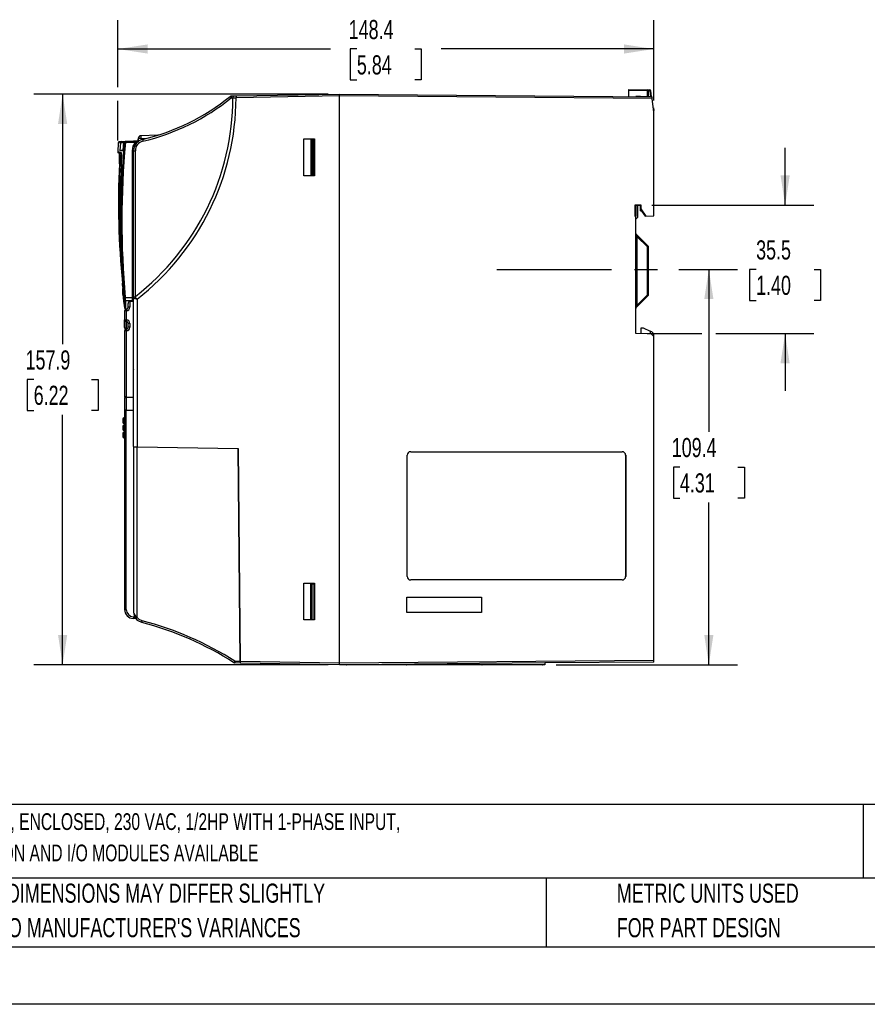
# Model space of a CAD drawing. Header units: millimetres. Extents: x 0 to 699, y 0 to 540.
# Tile 6 of 38: x 156 to 391, y 0 to 272. Entities that reach past the tile are written whole.
import ezdxf

# ---------------------------------------------------------------- set-up
doc = ezdxf.new("R2010")
doc.units = ezdxf.units.MM
doc.header["$LTSCALE"] = 2.5
doc.linetypes.add('CENTERX2', pattern=[20.32, 12.7, -2.54, 2.54, -2.54])
doc.layers.add('CENTER', color=40, linetype='CENTERX2')
doc.layers.add('DIMENSIONS', color=140, linetype='Continuous', lineweight=25)
doc.layers.add('TEXT', color=140, linetype='Continuous', lineweight=25)
doc.styles.add('SLDTEXTSTYLE0', font='TXT', dxfattribs={"width": 0.7})
doc.dimstyles.new('SLDDIMSTYLE0', dxfattribs={"dimtxt": 5.39502, "dimasz": 8.255, "dimexe": 0, "dimexo": 0.0625, "dimgap": 1.348755, "dimtad": 0, "dimtih": 1, "dimtoh": 1, "dimrnd": 1e-09, "dimzin": 12, "dimdsep": 46, "dimtxsty": 'SLDTEXTSTYLE0', "dimsah": 1, "dimcen": 0.09, "dimadec": 0, "dimazin": 3, "dimtfac": 1, "dimtofl": 0, "dimtmove": 0, "dimatfit": 3, "dimfxl": 0, "dimfrac": 2, "dimtolj": 1, "dimtzin": 12, "dimarcsym": 0})
doc.dimstyles.new('SLDDIMSTYLE1', dxfattribs={"dimtxt": 5.39502, "dimasz": 8.255, "dimexe": 0, "dimexo": 0.0625, "dimgap": 1.348755, "dimtad": 0, "dimtih": 1, "dimtoh": 1, "dimrnd": 1e-09, "dimzin": 12, "dimdsep": 46, "dimtxsty": 'SLDTEXTSTYLE0', "dimsah": 1, "dimcen": 0.09, "dimadec": 0, "dimazin": 3, "dimtfac": 1, "dimtmove": 0, "dimatfit": 0, "dimfxl": 0, "dimfrac": 2, "dimtolj": 1, "dimtzin": 12, "dimarcsym": 0})

# ---------------------------------------------------------------- blocks, each defined once
blk = doc.blocks.new('SW_NOTE_0')
at = {"layer": 'TEXT', "color": 0, "linetype": 'CENTERX2', "lineweight": 18, "char_height": 4.6302, "attachment_point": 1, "style": 'SLDTEXTSTYLE0'}
for s, insert in [('WEG ELECTRIC CFW320 SERIES AC GENERAL PURPOSE DRIVE, ENCLOSED, 230 VAC, 1/2HP WITH 1-PHASE INPUT,', (0, 5.97)), ('SVC, V/Hz OR VVW MODE, A FRAME, OPTIONAL COMMUNICATION AND I/O MODULES AVAILABLE', (0, -2.7))]:
    blk.add_mtext(s, dxfattribs=dict(at, insert=insert))
blk = doc.blocks.new('SW_NOTE_0_3')
at = {"layer": 'TEXT', "color": 0, "linetype": 'CENTERX2', "lineweight": 18, "char_height": 5.2917, "attachment_point": 1, "style": 'SLDTEXTSTYLE0'}
for s, insert in [('PART DIMENSIONS MAY DIFFER SLIGHTLY', (0, 6.82)), ("DUE TO MANUFACTURER'S VARIANCES", (0, -2.73))]:
    blk.add_mtext(s, dxfattribs=dict(at, insert=insert))
blk = doc.blocks.new('SW_NOTE_0_6')
at = {"layer": 'TEXT', "color": 0, "linetype": 'CENTERX2', "lineweight": 18, "char_height": 5.2917, "attachment_point": 1, "style": 'SLDTEXTSTYLE0'}
for s, insert in [('METRIC UNITS USED', (0, 6.82)), ('FOR PART DESIGN', (0, -2.73))]:
    blk.add_mtext(s, dxfattribs=dict(at, insert=insert))
blk = doc.blocks.new('_D_4')
at = {"layer": 'DIMENSIONS'}
for p, q in [((183.08, 253.81), (183.08, 272.32)), ((331.45, 250.11), (331.45, 272.32)), ((183.08, 264.38), (241.94, 264.38)), ((249.25, 264.38), (247.43, 264.38)), ((247.43, 264.38), (247.43, 255.81)), ((265.28, 264.38), (267.09, 264.38)), ((267.09, 264.38), (267.09, 255.81)), ((331.45, 264.38), (272.59, 264.38)), ((247.43, 255.81), (249.25, 255.81)), ((267.09, 255.81), (265.28, 255.81)), ((183.08, 239.07), (183.08, 250))]:
    blk.add_line(p, q, dxfattribs=at)
for points in [[(183.08, 264.38), (191.33, 263.11), (191.33, 265.65)], [(331.45, 264.38), (323.19, 265.65), (323.19, 263.11)]]:
    blk.add_solid(points, dxfattribs=at)
at = {"layer": 'DIMENSIONS', "char_height": 5.292, "attachment_point": 1, "style": 'SLDTEXTSTYLE0'}
for s, insert in [('148.4', (247, 272.41)), ('5.84', (249.25, 262.63))]:
    blk.add_mtext(s, dxfattribs=dict(at, insert=insert))
blk = doc.blocks.new('_D_5')
at = {"layer": 'DIMENSIONS'}
for p, q in [((241.27, 251.91), (159.87, 251.91)), ((167.81, 251.91), (167.81, 182.72)), ((159.8, 172.94), (157.98, 172.94)), ((157.98, 172.94), (157.98, 164.36)), ((175.83, 172.94), (177.64, 172.94)), ((177.64, 172.94), (177.64, 164.36)), ((157.98, 164.36), (159.8, 164.36)), ((177.64, 164.36), (175.83, 164.36)), ((167.81, 93.97), (167.81, 163.16)), ((241.27, 93.97), (159.87, 93.97))]:
    blk.add_line(p, q, dxfattribs=at)
for points in [[(167.81, 251.91), (166.54, 243.65), (169.08, 243.65)], [(167.81, 93.97), (169.08, 102.22), (166.54, 102.22)]]:
    blk.add_solid(points, dxfattribs=at)
at = {"layer": 'DIMENSIONS', "char_height": 5.292, "attachment_point": 1, "style": 'SLDTEXTSTYLE0'}
for s, insert in [('157.9', (157.55, 180.97)), ('6.22', (159.8, 171.19))]:
    blk.add_mtext(s, dxfattribs=dict(at, insert=insert))
blk = doc.blocks.new('_D_6')
at = {"layer": 'DIMENSIONS'}
for p, q in [((367.79, 221.14), (367.79, 237.01)), ((330.92, 221.15), (375.72, 221.14)), ((359.76, 203.39), (357.95, 203.39)), ((357.95, 203.39), (357.95, 194.81)), ((375.8, 203.39), (377.61, 203.39)), ((377.61, 203.39), (377.61, 194.81)), ((357.95, 194.81), (359.76, 194.81)), ((377.61, 194.81), (375.8, 194.81)), ((329.62, 185.65), (344.77, 185.64)), ((348.58, 185.64), (375.71, 185.63)), ((367.78, 185.64), (367.77, 169.76))]:
    blk.add_line(p, q, dxfattribs=at)
for points in [[(367.79, 221.14), (369.06, 229.39), (366.52, 229.39)], [(367.78, 185.64), (366.5, 177.38), (369.04, 177.38)]]:
    blk.add_solid(points, dxfattribs=at)
at = {"layer": 'DIMENSIONS', "char_height": 5.292, "attachment_point": 1, "style": 'SLDTEXTSTYLE0'}
for s, insert in [('35.5', (359.76, 211.42)), ('1.40', (359.76, 201.63))]:
    blk.add_mtext(s, dxfattribs=dict(at, insert=insert))
blk = doc.blocks.new('_D_7')
at = {"layer": 'DIMENSIONS'}
for p, q in [((338.34, 203.4), (354.61, 203.4)), ((346.67, 203.4), (346.67, 158.48)), ((338.66, 148.7), (336.85, 148.7)), ((336.85, 148.7), (336.85, 140.12)), ((354.69, 148.7), (356.5, 148.7)), ((356.5, 148.7), (356.5, 140.12)), ((336.85, 140.12), (338.66, 140.12)), ((356.5, 140.12), (354.69, 140.12)), ((346.67, 93.99), (346.67, 138.92)), ((304.41, 93.99), (354.61, 93.99))]:
    blk.add_line(p, q, dxfattribs=at)
for points in [[(346.67, 203.4), (345.4, 195.15), (347.94, 195.15)], [(346.67, 93.99), (347.94, 102.25), (345.4, 102.25)]]:
    blk.add_solid(points, dxfattribs=at)
at = {"layer": 'DIMENSIONS', "char_height": 5.292, "attachment_point": 1, "style": 'SLDTEXTSTYLE0'}
for s, insert in [('109.4', (336.41, 156.73)), ('4.31', (338.66, 146.94))]:
    blk.add_mtext(s, dxfattribs=dict(at, insert=insert))

msp = doc.modelspace()

# ---------------------------------------------------------------- linework, layer by layer
for p, q in [((214.487, 251.385), (215.318, 251.4)), ((214.487, 250.886), (214.952, 250.894)), ((214.952, 250.894), (214.952, 250.902)), ((215.318, 251.4), (215.809, 251.409)), ((215.809, 251.409), (244.447, 251.908)), ((244.447, 251.408), (215.809, 250.909)), ((244.447, 251.908), (330.929, 251.154)), ((330.991, 250.653), (244.447, 251.408)), ((244.447, 94.469), (244.447, 251.408)), ((324.447, 253.21), (324.447, 252.91)), ((324.447, 253.21), (329.652, 253.119)), ((329.652, 252.82), (324.447, 252.91)), ((324.447, 252.91), (324.447, 251.21)), ((327.788, 251.216), (326.447, 251.193)), ((327.788, 251.216), (330.317, 251.26)), ((327.797, 251.181), (327.797, 251.216)), ((329.652, 253.119), (330.34, 253.107)), ((329.947, 252.82), (329.652, 252.82)), ((329.652, 251.249), (329.652, 252.82)), ((329.947, 251.254), (329.947, 252.82)), ((330.34, 252.808), (329.947, 252.814)), ((330.34, 252.808), (330.535, 251.214)), ((330.84, 251.154), (330.632, 252.844)), ((331.447, 246.939), (330.991, 250.653)), ((331.309, 248.062), (331.439, 247.323)), ((331.447, 247.236), (331.41, 247.236)), ((331.447, 246.939), (331.447, 247.236)), ((331.447, 218.188), (331.447, 246.939)), ((194.151, 240.508), (189.491, 240.386)), ((189.769, 240.498), (189.766, 240.393)), ((194.257, 240.615), (194.449, 240.62)), ((183.214, 238.449), (183.099, 235.885)), ((184.112, 238.745), (183.574, 238.731)), ((183.82, 238.465), (183.678, 236.234)), ((183.825, 238.465), (183.689, 236.333)), ((183.825, 238.465), (184.782, 238.496)), ((184.117, 238.745), (185.074, 238.77)), ((184.602, 236.258), (184.79, 238.497)), ((184.602, 236.356), (184.782, 238.496)), ((184.79, 238.497), (184.901, 238.5)), ((185.074, 238.77), (185.082, 238.77)), ((185.191, 238.773), (185.082, 238.77)), ((187.452, 238.832), (185.191, 238.773)), ((185.193, 238.473), (185.191, 238.473)), ((187.455, 238.532), (185.193, 238.473)), ((188.736, 238.866), (187.452, 238.832)), ((188.021, 238.547), (187.455, 238.532)), ((188.76, 239.649), (188.747, 238.867)), ((188.747, 239.636), (188.747, 239.422)), ((188.747, 238.867), (188.747, 239.422)), ((188.747, 239.422), (188.756, 239.422)), ((189.507, 239.649), (189.5, 239.226)), ((189.507, 239.649), (191.125, 239.692)), ((234.547, 229.308), (234.547, 239.508)), ((234.547, 239.508), (237.547, 239.508)), ((236.469, 239.33), (236.847, 239.337)), ((236.469, 239.33), (236.469, 229.487)), ((236.847, 239.337), (237.347, 239.346)), ((236.847, 239.337), (236.847, 229.48)), ((237.347, 229.471), (237.347, 239.346)), ((237.547, 239.508), (237.547, 229.308)), ((183.116, 235.884), (183.119, 235.883)), ((184.134, 235.367), (183.325, 235.584)), ((183.678, 236.234), (184.602, 236.258)), ((184.602, 236.356), (183.689, 236.333)), ((184.61, 236.357), (184.602, 236.356)), ((187.152, 195.602), (187.152, 236.24)), ((187.447, 236.239), (187.938, 236.239)), ((187.447, 195.433), (187.447, 236.239)), ((187.938, 195.895), (187.938, 236.239)), ((183.744, 232.574), (184.092, 232.48)), ((237.547, 229.308), (234.547, 229.308)), ((236.847, 229.48), (236.469, 229.487)), ((237.347, 229.471), (236.847, 229.48)), ((326.325, 221.271), (327.868, 221.27)), ((326.325, 218.028), (326.325, 221.271)), ((326.325, 221.271), (326.446, 221.15)), ((326.446, 221.15), (326.446, 221.092)), ((326.446, 221.15), (327.747, 221.15)), ((326.446, 221.135), (326.447, 221.135)), ((326.446, 221.092), (326.447, 221.092)), ((326.447, 221.135), (326.447, 221.15)), ((326.503, 221.15), (326.447, 221.149)), ((326.447, 221.092), (326.447, 221.135)), ((326.447, 221.092), (326.447, 218.149)), ((326.947, 221.15), (326.947, 217.787)), ((327.747, 221.15), (327.868, 221.27)), ((327.747, 221.15), (327.747, 221.114)), ((327.747, 221.15), (327.747, 220.093)), ((327.747, 220.077), (327.747, 221.114)), ((327.747, 221.114), (327.747, 221.114)), ((327.868, 221.27), (327.868, 220.115)), ((326.447, 218.149), (326.325, 218.028)), ((326.447, 218.028), (326.325, 218.028)), ((326.447, 218.028), (326.447, 218.149)), ((326.447, 185.649), (326.447, 218.028)), ((327.747, 220.077), (327.868, 220.115)), ((327.747, 219.593), (327.747, 220.093)), ((327.747, 220.093), (327.747, 220.093)), ((329.098, 218.149), (327.747, 220.077)), ((327.747, 219.593), (328.082, 219.599)), ((327.868, 220.115), (329.244, 218.149)), ((329.098, 218.149), (329.244, 218.149)), ((329.244, 218.149), (331.447, 218.188)), ((326.947, 217.787), (326.447, 217.287)), ((329.859, 209.798), (326.535, 213.122)), ((326.741, 212.496), (326.447, 212.496)), ((326.741, 212.496), (326.741, 193.424)), ((329.652, 209.586), (326.741, 212.496)), ((329.652, 196.334), (329.652, 209.586)), ((329.947, 209.586), (329.652, 209.586)), ((329.947, 196.334), (329.947, 209.586)), ((184.452, 196.49), (184.453, 196.485)), ((184.453, 196.485), (184.454, 196.448)), ((326.741, 193.424), (329.652, 196.334)), ((329.652, 196.334), (329.947, 196.334)), ((185.156, 195.632), (187.152, 195.602)), ((187.152, 194.655), (185.21, 194.684)), ((185.947, 192.913), (185.947, 193.941)), ((187.447, 194.539), (186.438, 194.519)), ((186.438, 194.519), (186.438, 192.913)), ((187.152, 194.533), (187.152, 194.655)), ((187.447, 154.339), (187.447, 195.433)), ((188.429, 195.187), (188.429, 154.322)), ((326.535, 192.798), (329.859, 196.122)), ((184.947, 191.9), (184.947, 189.446)), ((185.438, 191.9), (184.947, 191.9)), ((185.193, 192.505), (185.725, 192.496)), ((185.454, 192.4), (185.437, 192.4)), ((185.454, 192.395), (185.438, 192.395)), ((185.455, 191.901), (185.438, 191.9)), ((185.438, 191.9), (185.438, 189.446)), ((186.438, 192.913), (185.947, 192.913)), ((326.447, 193.424), (326.741, 193.424)), ((326.535, 192.798), (326.535, 192.798)), ((184.947, 189.446), (185.438, 189.446)), ((184.947, 187.275), (184.947, 189.446)), ((185.438, 189.446), (185.455, 189.446)), ((185.455, 188.951), (185.438, 188.951)), ((185.438, 186.846), (185.438, 188.951)), ((185.455, 186.842), (185.455, 188.951)), ((185.947, 187.358), (185.947, 188.438)), ((186.438, 188.438), (185.947, 188.438)), ((186.438, 188.438), (186.438, 187.358)), ((184.947, 186.346), (184.947, 168.083)), ((185.438, 186.346), (184.947, 186.346)), ((185.454, 186.842), (185.438, 186.841)), ((185.438, 186.346), (185.438, 168.074)), ((185.455, 186.346), (185.438, 186.346)), ((186.438, 187.358), (185.947, 187.358)), ((330.747, 185.574), (326.447, 185.649)), ((327.947, 185.623), (327.947, 187.21)), ((327.947, 187.21), (328.466, 187.201)), ((328.466, 187.201), (330.447, 186.277)), ((330.447, 186.277), (330.447, 185.579)), ((330.869, 186.08), (330.447, 186.277)), ((331.447, 184.849), (330.747, 185.574)), ((187.404, 175.621), (187.404, 183.657)), ((187.404, 183.657), (187.447, 183.657)), ((187.447, 183.639), (187.404, 183.657)), ((331.447, 184.849), (331.447, 185.174)), ((331.447, 95.229), (331.447, 184.849)), ((187.447, 175.639), (187.404, 175.621)), ((187.447, 175.621), (187.404, 175.621)), ((185.438, 168.074), (184.947, 168.083)), ((184.947, 167.917), (185.438, 167.921)), ((184.947, 167.917), (184.947, 164.461)), ((185.438, 168.074), (187.447, 168.039)), ((187.447, 167.939), (185.438, 167.921)), ((185.438, 167.921), (185.438, 164.456)), ((185.438, 164.456), (184.947, 164.461)), ((184.947, 164.367), (185.438, 164.371)), ((184.947, 164.367), (184.947, 109.276)), ((185.438, 164.456), (187.447, 164.439)), ((185.438, 164.371), (187.447, 164.389)), ((185.438, 109.276), (185.438, 164.371)), ((186.747, 164.445), (186.747, 164.383)), ((184.447, 162.012), (184.447, 161.646)), ((184.447, 161.646), (184.447, 161.065)), ((184.947, 162.317), (184.731, 162.304)), ((184.731, 162.087), (184.947, 162.101)), ((184.731, 162.087), (184.731, 161.721)), ((184.731, 161.721), (184.947, 161.713)), ((184.947, 161.347), (184.731, 161.355)), ((184.731, 161.355), (184.731, 160.765)), ((184.447, 160.012), (184.447, 159.646)), ((184.447, 159.646), (184.447, 159.065)), ((184.731, 160.765), (184.947, 160.754)), ((184.947, 160.317), (184.731, 160.304)), ((184.731, 160.087), (184.947, 160.101)), ((184.731, 160.087), (184.731, 159.721)), ((184.731, 159.721), (184.947, 159.713)), ((184.947, 159.347), (184.731, 159.355)), ((184.731, 159.355), (184.731, 158.765)), ((184.731, 158.765), (184.947, 158.754)), ((184.947, 158.317), (184.731, 158.304)), ((184.731, 158.087), (184.947, 158.101)), ((184.731, 158.087), (184.731, 157.721)), ((184.447, 158.012), (184.447, 157.646)), ((184.447, 157.646), (184.447, 157.065)), ((184.731, 157.721), (184.947, 157.713)), ((184.947, 157.347), (184.731, 157.355)), ((184.731, 157.355), (184.731, 156.765)), ((184.731, 156.765), (184.947, 156.754)), ((187.447, 154.339), (187.447, 154.337)), ((187.447, 154.339), (188.429, 154.322)), ((187.447, 154.337), (187.447, 108.569)), ((188.429, 154.322), (216.424, 153.833)), ((188.429, 154.322), (188.429, 154.305)), ((188.429, 107.08), (188.429, 154.303)), ((188.429, 154.303), (216.405, 153.814)), ((191.599, 154.266), (191.597, 154.25)), ((197.964, 154.155), (197.964, 154.138)), ((216.407, 153.816), (216.405, 153.814)), ((216.919, 94.95), (216.405, 153.814)), ((216.424, 153.833), (216.938, 94.95)), ((264.147, 152.944), (322.647, 152.944)), ((264.147, 152.944), (264.147, 152.942)), ((264.147, 152.942), (322.647, 152.942)), ((322.647, 152.944), (322.647, 152.942)), ((263.141, 118.439), (263.141, 151.939)), ((263.141, 151.939), (263.144, 151.939)), ((263.144, 118.439), (263.144, 151.939)), ((323.65, 151.939), (323.65, 118.439)), ((323.652, 151.939), (323.65, 151.939)), ((323.652, 151.939), (323.652, 118.439)), ((263.144, 118.439), (263.141, 118.439)), ((264.147, 117.434), (264.147, 117.436)), ((322.647, 117.436), (264.147, 117.436)), ((322.647, 117.434), (264.147, 117.434)), ((322.647, 117.434), (322.647, 117.436)), ((323.652, 118.439), (323.65, 118.439)), ((234.547, 106.369), (234.547, 116.569)), ((234.547, 116.569), (237.547, 116.569)), ((236.469, 116.391), (236.847, 116.398)), ((236.469, 106.548), (236.469, 116.391)), ((236.847, 116.398), (237.347, 116.407)), ((236.847, 106.541), (236.847, 116.398)), ((237.347, 116.407), (237.347, 106.532)), ((237.547, 116.569), (237.547, 106.369)), ((263.108, 112.677), (283.785, 112.677)), ((263.108, 108.401), (263.108, 112.677)), ((263.108, 112.677), (263.111, 112.675)), ((263.111, 112.675), (283.783, 112.675)), ((263.111, 108.403), (263.111, 112.675)), ((283.785, 112.677), (283.783, 112.675)), ((283.783, 112.675), (283.783, 108.403)), ((283.785, 112.677), (283.785, 108.401)), ((184.947, 109.276), (185.438, 109.276)), ((187.403, 107.276), (187.742, 107.27)), ((188.049, 106.765), (187.403, 106.776)), ((237.547, 106.369), (234.547, 106.369)), ((236.847, 106.541), (236.469, 106.548)), ((236.847, 106.541), (237.347, 106.532)), ((263.111, 108.403), (263.108, 108.401)), ((283.785, 108.401), (263.108, 108.401)), ((283.783, 108.403), (263.111, 108.403)), ((283.785, 108.401), (283.783, 108.403)), ((216.823, 106.149), (216.84, 106.149)), ((215.5, 94.975), (216.919, 94.95)), ((216.932, 94.45), (215.5, 94.475)), ((216.932, 94.45), (216.943, 94.45)), ((216.938, 94.95), (216.943, 94.45)), ((216.938, 94.95), (244.447, 94.469)), ((244.447, 93.969), (216.943, 94.45)), ((244.447, 94.469), (331.447, 95.229)), ((247.103, 93.993), (244.447, 93.969)), ((247.041, 93.98), (246.342, 93.98)), ((247.041, 93.98), (247.041, 93.993)), ((262.989, 93.98), (247.041, 93.98)), ((301.238, 94.465), (247.103, 93.993)), ((301.238, 93.993), (247.103, 93.993)), ((262.989, 93.98), (262.989, 93.993)), ((283.904, 93.98), (262.989, 93.98)), ((299.852, 93.98), (283.904, 93.98)), ((299.852, 93.98), (299.852, 93.993)), ((331.447, 94.729), (301.238, 94.465)), ((301.238, 94.465), (301.238, 93.993)), ((330.325, 94.719), (330.343, 94.719))]:
    msp.add_line(p, q)
at = {"color": 7, "linetype": 'Continuous'}
msp.add_line((698.506, 0.007), (0.006, 0.007), dxfattribs=at)
at = {"flags": 128}
for points in [[(215.318, 251.4), (215.169, 251.369), (215.056, 251.275), (215.01, 251.198), (214.977, 251.107), (214.958, 251.007), (214.952, 250.902)], [(214.952, 250.902), (215.107, 250.903), (215.311, 250.905), (215.551, 250.907), (215.809, 250.909)], [(244.447, 251.408), (244.447, 251.51), (244.447, 251.605), (244.447, 251.762), (244.447, 251.868), (244.447, 251.898), (244.447, 251.908)], [(327.785, 251.181), (327.786, 251.207), (327.788, 251.216)], [(327.797, 251.216), (327.894, 251.207), (327.985, 251.179)], [(330.991, 250.653), (330.976, 250.77), (330.964, 250.869), (330.947, 251.007), (330.939, 251.071), (330.934, 251.117), (330.929, 251.154)], [(183.419, 238.707), (183.391, 238.699), (183.289, 238.63), (183.209, 238.446)], [(183.247, 238.447), (183.327, 238.45), (183.82, 238.465)], [(187.152, 236.24), (187.376, 237.473), (188.021, 238.547)], [(188.241, 238.349), (188.436, 238.552), (188.623, 238.717)], [(184.066, 235.635), (183.412, 235.806), (183.103, 235.887), (183.116, 235.884)], [(184.09, 232.439), (184.145, 233.654), (184.153, 234.201)], [(184.449, 196.484), (184.678, 194.569), (184.908, 192.769)], [(184.916, 194.952), (184.912, 193.739), (184.909, 193.01), (184.907, 192.766), (184.907, 192.769)], [(185.21, 194.684), (185.204, 193.51), (185.201, 192.777), (185.199, 192.506), (185.199, 192.52)], [(187.72, 195.761), (187.877, 195.851), (187.938, 195.895)], [(184.731, 162.304), (184.727, 162.311), (184.725, 162.297), (184.725, 162.273), (184.725, 162.269), (184.725, 162.216), (184.727, 162.162), (184.731, 162.087)], [(184.947, 162.317), (184.848, 162.311), (184.726, 162.303)], [(184.731, 160.304), (184.727, 160.311), (184.725, 160.297), (184.725, 160.273), (184.725, 160.269), (184.725, 160.216), (184.727, 160.162), (184.731, 160.087)], [(184.731, 158.304), (184.727, 158.311), (184.725, 158.297), (184.725, 158.273), (184.725, 158.269), (184.725, 158.216), (184.727, 158.162), (184.731, 158.087)], [(184.947, 160.317), (184.848, 160.311), (184.726, 160.303)], [(184.947, 158.317), (184.848, 158.311), (184.726, 158.303)], [(189.69, 105.665), (188.697, 106.131), (188.036, 106.783)], [(189.808, 106.149), (189.039, 106.497), (188.429, 107.08)], [(244.447, 93.969), (244.447, 93.98), (244.447, 94.01), (244.447, 94.116), (244.447, 94.273), (244.447, 94.368), (244.447, 94.469)]]:
    msp.add_lwpolyline(points, dxfattribs=at)
for centre, radius, start, end in [((145.113, 251.063), 69.839, 307.82116, 359.86077), ((145.104, 251.063), 70.705, 307.78947, 359.87463), ((176.275, 297.783), 60, 283.14428, 309.17998), ((176.267, 297.78), 60.497, 283.14366, 309.18059), ((214.496, 250.886), 0.5, 91, 129.17998), ((221.107, 256.447), 8.646, 216.75737, 220.03515), ((221.651, 251.135), 7.168, 178.00162, 181.99838), ((222.973, 251.159), 7.168, 178.00162, 181.99838), ((327.797, 250.716), 0.5, 90, 91), ((325.354, 252.969), 4.301, 358.00162, 1.99838), ((329.647, 252.82), 0.3, 0, 89), ((329.662, 251.164), 0.661, 359.56627, 8.37805), ((330.325, 250.76), 0.5, 52.34676, 90), ((326.041, 252.957), 4.301, 358.00162, 1.99838), ((330.334, 252.808), 0.3, 7, 89), ((326.215, 286.998), 34.439, 276.87878, 277.36925), ((331.104, 248.966), 1.677, 280.18513, 281.53046), ((330.947, 247.236), 0.5, 0, 10), ((189.497, 239.636), 0.75, 91.5, 180), ((189.51, 239.636), 0.75, 91.5, 179), ((225.305, 240.823), 35.817, 180.69968, 181.8784), ((184.119, 238.445), 0.3, 91.45633, 176.03424), ((184.125, 238.444), 0.3, 91.45596, 176.05463), ((418.466, 216.847), 234.567, 174.70329, 185.19269), ((418.647, 216.847), 234.453, 174.70742, 185.19155), ((185.081, 238.469), 0.301, 91.41966, 174.8276), ((185.089, 238.47), 0.301, 91.41059, 174.86884), ((185.199, 238.474), 0.299, 91.59047, 174.97521), ((187.361, 263.239), 24.861, 264.32179, 264.99232), ((189.267, 238.659), 4.078, 178.39138, 182.60632), ((190.647, 236.239), 3.2, 103.14428, 180), ((191.751, 238.72), 4.3, 178.49987, 182.49948), ((190.638, 236.239), 2.7, 103.14428, 180), ((190.896, 233.064), 6.191, 110.41735, 117.66602), ((184.04, 233.898), 6.121, 46.65556, 49.42877), ((188.728, 239.166), 0.3, 271.5, 303.2465), ((189.134, 228.919), 10.737, 88.00695, 91.99305), ((197.126, 240.654), 7.323, 190.21788, 194.11559), ((183.377, 235.88), 0.3, 177.35911, 254.98523), ((147.245, 234.761), 36.342, 356.57164, 1.20841), ((155.497, 234.147), 28.291, 356.81244, 2.67683), ((184.365, 235.615), 0.3, 176.17667, 211.95167), ((179.579, 234.641), 4.595, 354.50381, 12.49727), ((181.97, 234.761), 2.26, 345.62685, 16.50644), ((187.225, 211.738), 24.502, 89.48106, 90.17035), ((411.427, 221.82), 228.16, 177.29508, 185.58454), ((378.811, 221.967), 195.356, 176.88766, 184.42274), ((183.851, 235.985), 3.413, 264.4731, 268.20179), ((424.428, 218.664), 240.732, 176.71983, 184.53142), ((326.747, 213.334), 0.3, 180, 225), ((389.748, 233.67), 66.469, 198.00692, 198.57518), ((325.476, 213.866), 5.98, 314.29607, 317.13566), ((329.647, 209.586), 0.3, 0, 45), ((184.506, 198.954), 0.682, 95.05372, 103.16682), ((155.728, 196.541), 28.787, 3.80092, 6.13506), ((158.893, 197.331), 25.659, 2.43145, 5.17409), ((190.427, 199.829), 5.859, 181.78224, 190.95864), ((237.863, 197.275), 53.42, 178.79588, 180.67336), ((184.748, 198.428), 0.295, 141.36299, 186.07945), ((112.977, 200.172), 71.574, 357.01763, 358.59728), ((325.476, 192.054), 5.98, 42.86434, 45.70393), ((329.647, 196.334), 0.3, 315, 0), ((184.916, 197.463), 1.846, 268.33735, 277.46408), ((167.553, 193.875), 17.396, 3.55159, 5.74832), ((185.213, 194.983), 0.299, 185.90189, 269.25213), ((107.446, 190.731), 77.864, 2.90993, 3.60841), ((186.491, 193.976), 0.545, 95.57598, 183.67741), ((187.225, 193.886), 1.717, 82.5676, 92.42731), ((123.509, 195.128), 63.644, 359.57381, 0.42619), ((187.147, 194.354), 0.301, 37.63899, 89.09793), ((187.82, 195.399), 0.375, 105.4248, 173.44309), ((200.003, 243.592), 49.769, 255.38668, 256.55263), ((214.798, 228.555), 42.529, 230.45332, 231.68208), ((185.205, 192.805), 0.3, 187.45096, 268.99577), ((185.447, 191.9), 0.5, 90, 180), ((192.037, 192.148), 6.603, 177.85232, 182.14768), ((191.983, 192.168), 6.533, 177.96314, 182.3484), ((185.435, 192.917), 0.52, 272.03899, 359.5629), ((185.429, 192.909), 1.009, 271.5107, 0.20658), ((185.433, 192.908), 0.514, 306.52662, 0.50862), ((326.747, 192.586), 0.3, 134.99895, 179.99925), ((326.747, 192.586), 0.3, 135, 180), ((376.463, 176.64), 52.478, 161.3473, 162.06705), ((185.444, 189.448), 0.497, 180.27633, 269.28665), ((193.524, 189.198), 8.09, 178.24666, 181.75334), ((195.063, 189.198), 9.611, 178.52424, 181.47576), ((185.435, 188.443), 1.003, 359.75083, 88.82547), ((185.441, 188.445), 0.506, 359.21615, 88.39058), ((185.447, 187.275), 0.5, 180, 248.33915), ((185.447, 186.346), 0.5, 90, 180), ((192.086, 186.594), 6.653, 177.86725, 182.13275), ((192.218, 186.616), 6.768, 178.0542, 182.2863), ((185.435, 187.362), 0.52, 271.9993, 359.55311), ((185.429, 187.355), 1.009, 271.49199, 0.19364), ((330.447, 185.174), 1, 0, 65), ((184.747, 162.012), 0.3, 90, 180), ((184.668, 161.751), 0.342, 79.33253, 130.18537), ((184.668, 161.385), 0.342, 79.33253, 130.18537), ((184.742, 161.65), 0.295, 180.77164, 267.86058), ((184.747, 161.065), 0.3, 180, 267), ((186.681, 161.538), 1.959, 174.63898, 185.36102), ((184.747, 160.012), 0.3, 90, 180), ((184.668, 159.751), 0.342, 79.33253, 130.18537), ((184.668, 159.385), 0.342, 79.33253, 130.18537), ((184.742, 159.65), 0.295, 180.77164, 267.86058), ((184.747, 159.065), 0.3, 180, 267), ((184.747, 158.012), 0.3, 90, 180), ((184.668, 157.751), 0.342, 79.33253, 130.18537), ((186.681, 159.538), 1.959, 174.63898, 185.36102), ((184.668, 157.385), 0.342, 79.33253, 130.18537), ((184.742, 157.65), 0.295, 180.77164, 267.86058), ((184.747, 157.065), 0.3, 180, 267), ((186.681, 157.538), 1.959, 174.63898, 185.36102), ((264.147, 151.939), 1.005, 90.00964, 179.99036), ((264.147, 151.939), 1.003, 90.00966, 179.99036), ((322.647, 151.939), 1.005, 0.00964, 89.99036), ((322.647, 151.939), 1.003, 0.00964, 89.99036), ((264.147, 118.439), 1.005, 180.00964, 269.99036), ((264.147, 118.439), 1.003, 180.00964, 269.99036), ((322.647, 118.439), 1.005, 270.00964, 359.99036), ((322.647, 118.439), 1.003, 270.00962, 359.99036), ((187.447, 109.276), 2.5, 180, 269), ((187.438, 109.276), 2, 180, 269), ((194.567, 107.026), 7.168, 178.00162, 181.99838), ((189.348, 108.755), 1.91, 185.6064, 241.2579), ((190.447, 108.569), 3, 180, 216.53528), ((195.36, 97.52), 11.808, 125.94282, 128.3352), ((190.447, 108.569), 3, 216.95172, 229.46956), ((196.903, 104.173), 7.365, 164.43299, 168.3069), ((167.001, 18.572), 90, 57.58896, 75.39811), ((167.005, 18.6), 90.47, 57.58598, 75.4011), ((222.148, 90.601), 7.958, 146.65743, 150.22468), ((215.508, 94.975), 0.5, 237.58896, 269), ((222.663, 94.725), 7.168, 178.00162, 181.99838), ((246.342, 94.28), 0.3, 258.95615, 270), ((262.989, 94.28), 0.3, 270, 286.73104), ((283.904, 94.28), 0.3, 253.26896, 270), ((300.552, 94.28), 0.3, 270, 286.73104), ((330.325, 95.219), 0.5, 269, 270), ((-3.705, 94.979), 335.152, 359.95726, 0.04274)]:
    msp.add_arc(centre, radius, start, end)
for centre, major_axis, ratio, start_param, end_param in [((188.447, 154.32), (1, -0.017), 0.0174525, 3.1418921, 4.6952351), ((216.928, 94.95), (-0.004, 0.5), 0.0174464, 1.570644, 3.1411358)]:
    msp.add_ellipse(centre, major_axis=major_axis, ratio=ratio, start_param=start_param, end_param=end_param)
at = {"color": 179, "linetype": 'Continuous', "lineweight": 18}
msp.add_open_spline([(183.077, 235.894), (183.077, 235.889), (183.077, 235.88), (183.077, 235.866), (183.08, 235.832), (183.089, 235.789), (183.11, 235.741), (183.134, 235.702), (183.166, 235.665), (183.204, 235.633), (183.243, 235.611), (183.27, 235.6), (183.284, 235.595), (183.286, 235.594), (183.288, 235.594), (183.291, 235.593), (183.292, 235.592), (183.293, 235.592), (183.293, 235.592), (183.294, 235.592), (183.294, 235.592), (183.295, 235.592), (183.296, 235.591), (183.297, 235.591), (183.298, 235.591), (183.299, 235.591), (183.299, 235.591), (183.299, 235.59)], degree=3, knots=[0, 0, 0, 0, 0.031157, 0.0616635, 0.0914447, 0.2513634, 0.3389411, 0.4301017, 0.5424539, 0.6557537, 0.7496797, 0.8337474, 0.84171, 0.8456822, 0.84971, 0.8552059, 0.8616048, 0.8626155, 0.8644851, 0.8673693, 0.8712876, 0.8822525, 0.8974046, 0.919859, 0.963827, 0.9812273, 1, 1, 1, 1], dxfattribs=at)
at = {"layer": 'CENTER'}
msp.add_line((288.017, 203.403), (335.165, 203.403), dxfattribs=at)
at = {"layer": 'TEXT'}
for p, q in [((682.625, 55.315), (15.875, 55.315)), ((389.397, 55.315), (389.397, 34.925)), ((682.625, 34.925), (15.875, 34.925)), ((301.616, 34.925), (301.616, 15.875)), ((15.875, 15.875), (682.625, 15.875))]:
    msp.add_line(p, q, dxfattribs=at)

# ---------------------------------------------------------------- block references
at = {"layer": 'TEXT', "linetype": 'CENTERX2', "lineweight": 18}
for name, p in [('SW_NOTE_0', (18.971, 46.914)), ('SW_NOTE_0_3', (137.798, 26.589)), ('SW_NOTE_0_6', (321.196, 26.589))]:
    msp.add_blockref(name, p, dxfattribs=at)

# ---------------------------------------------------------------- dimensions: what is measured, and where the dimension line sits
at = {"layer": 'DIMENSIONS'}
dim = msp.add_linear_dim(base=(331.447, 264.382), p1=(183.077, 235.894), p2=(331.447, 246.939), dimstyle='SLDDIMSTYLE0', dxfattribs=at)
dim.commit()
dim.dimension.update_dxf_attribs({"geometry": '_D_4', "text_midpoint": (257.262, 264.382), "dimtype": 160})
for base, p1, p2, angle, dimstyle, picture, middle in [((167.811, 93.969), (244.447, 251.908), (244.447, 93.969), 90, 'SLDDIMSTYLE0', '_D_5', (167.811, 172.939)), ((367.775, 185.637), (327.747, 221.15), (326.447, 185.649), 89.98254, 'SLDDIMSTYLE1', '_D_6', (367.78, 203.387)), ((346.675, 203.403), (301.238, 93.993), (335.165, 203.403), 90, 'SLDDIMSTYLE0', '_D_7', (346.675, 148.698))]:
    dim = msp.add_linear_dim(base=base, p1=p1, p2=p2, angle=angle, dimstyle=dimstyle, dxfattribs=at)
    dim.commit()
    dim.dimension.update_dxf_attribs({"geometry": picture, "text_midpoint": middle, "dimtype": 160})

doc.saveas('drawing.dxf')
